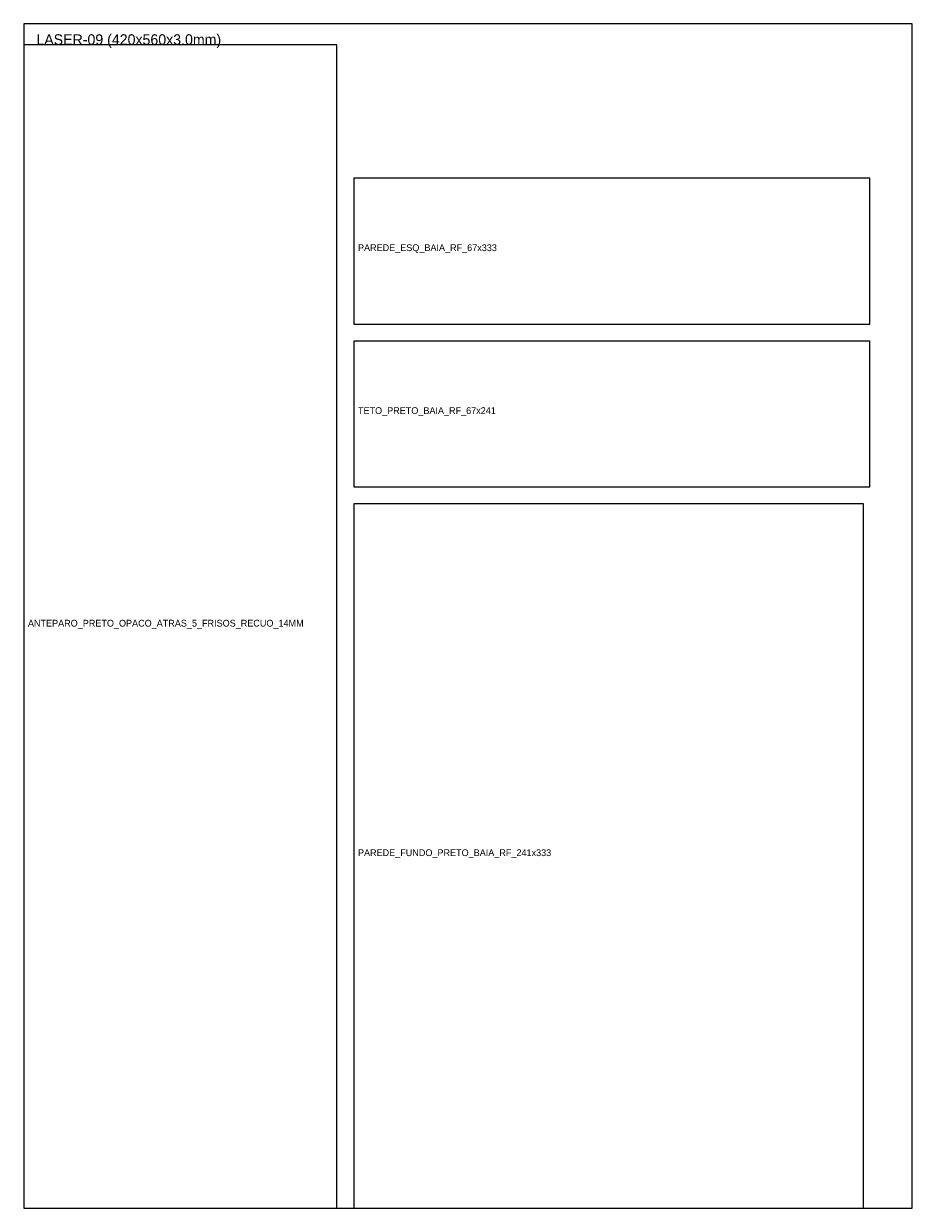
# Model space of a CAD drawing. Header units: metres. Extents: x 0 to 420, y 0 to 560.
import ezdxf

# ---------------------------------------------------------------- set-up
doc = ezdxf.new("R2010")
doc.units = ezdxf.units.M

msp = doc.modelspace()

# ---------------------------------------------------------------- linework, layer by layer
at = {"layer": 'CORTE_EXTERNO'}
for p, q in [((420, 560), (0, 560)), ((0, 560), (0, 0)), ((420, 0), (420, 560)), ((0, 0), (420, 0))]:
    msp.add_line(p, q, dxfattribs=at)
at = {"layer": 'CORTE_INTERNO'}
for p, q in [((148, 550), (0, 550)), ((0, 550), (0, 0)), ((148, 0), (148, 550)), ((400, 487), (156, 487)), ((156, 487), (156, 418)), ((400, 418), (400, 487)), ((156, 418), (400, 418)), ((400, 410), (156, 410)), ((156, 410), (156, 341)), ((400, 341), (400, 410)), ((156, 341), (400, 341)), ((397, 333), (156, 333)), ((156, 333), (156, 0)), ((397, 0), (397, 333)), ((0, 0), (148, 0)), ((156, 0), (397, 0))]:
    msp.add_line(p, q, dxfattribs=at)

# ---------------------------------------------------------------- texts
at = {"layer": 'LEGENDA'}
for s, height, p in [('LASER-09 (420x560x3.0mm)', 5, (6, 550)), ('PAREDE_ESQ_BAIA_RF_67x333', 3.2, (158, 452.5)), ('TETO_PRETO_BAIA_RF_67x241', 3.2, (158, 375.5)), ('ANTEPARO_PRETO_OPACO_ATRAS_5_FRISOS_RECUO_14MM', 3.2, (2, 275)), ('PAREDE_FUNDO_PRETO_BAIA_RF_241x333', 3.2, (158, 166.5))]:
    msp.add_text(s, height=height, dxfattribs=at).set_placement(p)

doc.saveas('drawing.dxf')
